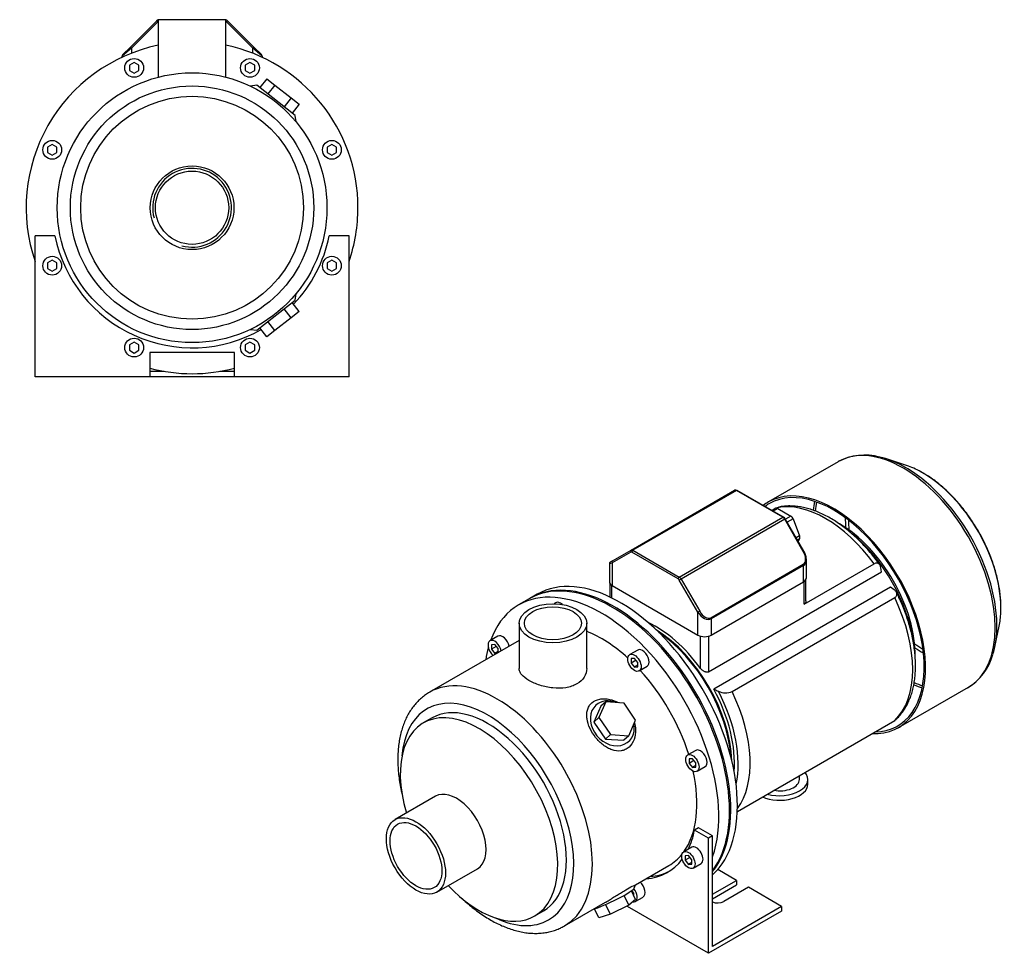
# Model space of a CAD drawing. Header units: millimetres. Extents: x 152 to 1157, y 27 to 791.
# Tile 2 of 2: x 633 to 1157, y 27 to 524. Entities that reach past the tile are written whole.
import ezdxf

# ---------------------------------------------------------------- set-up
doc = ezdxf.new("R2010")
doc.units = ezdxf.units.MM
for name, color, linetype in [('BASETTA_MEC_71_T', 7, 'Continuous'), ('CARCASSA_MEC_71-', 7, 'Continuous'), ('COPRIVENTOLA_MEC', 7, 'Continuous'), ('CORPO_MH_3-5_[2-', 7, 'Continuous'), ('FLANGIA_MOTORE_T', 7, 'Continuous'), ('PIEDINO_MEC_71_I', 7, 'Continuous'), ('STAFFA_3-5-9_INT', 7, 'Continuous'), ('螺栓_：_六角头_-_M20.0', 7, 'Continuous')]:
    doc.layers.add(name, color=color, linetype=linetype)

# ---------------------------------------------------------------- blocks, each defined once
blk = doc.blocks.new('SE')
at = {"layer": 'BASETTA_MEC_71_T', "color": 7, "linetype": 'Continuous'}
for p, q in [((958.36, 241.49), (1013.44, 273.29)), ((1014.44, 273.19), (959.36, 241.39)), ((1039.08, 258.97), (1014.44, 273.19)), ((1039.48, 259.01), (1014.84, 273.23)), ((984, 227.17), (1039.08, 258.97)), ((1040.08, 257.91), (985, 226.11)), ((1040.37, 258.08), (1040.08, 257.91)), ((1049.97, 240.79), (1040.08, 257.91)), ((1050.26, 240.96), (1040.37, 258.08)), ((948.47, 235.78), (958.36, 241.49)), ((959.36, 241.39), (984, 227.17)), ((1049.97, 240.79), (1050.26, 240.96)), ((948.47, 235.78), (947.24, 235.07)), ((958.19, 240.47), (948.31, 234.76)), ((983.43, 226.19), (958.79, 240.41)), ((1051.6, 226.71), (1051.6, 236.42)), ((946.84, 234.38), (946.84, 224.67)), ((948.31, 234.76), (948.31, 222.62)), ((1000.82, 205.56), (1049.97, 233.93)), ((1050.13, 233.38), (1000.99, 205)), ((1050.13, 224.67), (1050.13, 233.38)), ((985, 226.11), (984.03, 225.55)), ((993.92, 208.43), (984.03, 225.55)), ((985, 226.11), (994.88, 208.99)), ((948.31, 222.62), (993.92, 196.29)), ((1000.99, 196.29), (1050.13, 224.67)), ((994.88, 208.99), (993.92, 208.43)), ((993.92, 196.29), (993.92, 208.43)), ((1000.99, 205), (1000.99, 196.29))]:
    blk.add_line(p, q, dxfattribs=at)
for centre, radius, start, end in [((1014.09, 272.07), 1.38, 57.1583, 117.9798), ((1038.15, 256.83), 2.55, 29.3502, 58.5469), ((1042.03, 236.05), 9.59, 4.7012, 30.8477), ((947.64, 234.38), 0.8, 120, 178.0974)]:
    blk.add_arc(centre, radius, start, end, dxfattribs=at)
for centre, major_axis, ratio, start_param, end_param in [((1014.44, 271.56), (1, -1.73), 0.57735, 2.356194, 3.141593), ((1014.44, 272.54), (-0.4, -0.693), 0.57735, 3.141593, 3.926991), ((1039.08, 258.32), (-0.4, -0.693), 0.57735, 3.141781, 3.926991), ((1039.08, 257.34), (1, -1.73), 0.57735, 1.570796, 2.356194), ((958.76, 240.8), (-0.4, 0.693), 0.816497, 0, 1.570796), ((959.36, 239.76), (-1, 1.73), 0.57735, 5.497787, 6.283185), ((959.36, 240.74), (0.4, 0.693), 0.57735, 0.785398, 2.356194), ((948.87, 235.09), (0.4, -0.693), 0.816497, 3.141593, 4.712389), ((958.79, 239.43), (0.6, -1.04), 0.57735, 2.356194, 3.141593), ((1047, 239.08), (2.97, -5.14), 0.57735, 0, 1.570796), ((1046.6, 238.85), (-3.71, 5.36), 0.624963, 3.090017, 3.875415), ((1046.6, 238.85), (-3.71, 5.36), 0.624963, 3.875415, 3.943496), ((951.84, 236.81), (5, 2.44), 0.074688, 3.102845, 3.890534), ((1049.57, 233.7), (-0.4, 0.693), 0.57735, 3.926991, 4.712389), ((984, 226.51), (0.4, 0.693), 0.57735, 0.785398, 2.356194), ((983.43, 225.21), (0.6, -1.04), 0.57735, 1.570796, 2.356194), ((984, 225.53), (-1, 1.73), 0.57735, 4.712389, 5.497787), ((1046.6, 226.71), (-5, 0), 0.57735, 2.356194, 3.141593), ((951.84, 224.67), (5, 0), 0.57735, 3.141593, 3.926991), ((997.45, 210.47), (3.71, -5.36), 0.624963, 4.660813, 6.231609), ((997.85, 210.7), (-2.97, 5.14), 0.57735, 1.570796, 3.141593), ((1000.42, 205.33), (-0.4, 0.693), 0.57735, 3.926991, 4.712389), ((997.45, 198.33), (5, 0), 0.57735, 3.926991, 5.497787)]:
    blk.add_ellipse(centre, major_axis=major_axis, ratio=ratio, start_param=start_param, end_param=end_param, dxfattribs=at)
at = {"layer": 'CARCASSA_MEC_71-', "color": 7, "linetype": 'Continuous'}
for p, q in [((1035.72, 263.81), (1036.1, 264.03)), ((1050.48, 212.73), (1087.72, 234.23)), ((1091.5, 229.85), (1091.2, 232.12)), ((999.57, 176.78), (1091.5, 229.85)), ((1051.36, 214.44), (1051.36, 225.84)), ((947.08, 223.8), (947.08, 216.53)), ((947.95, 222.85), (947.95, 216.1)), ((1096.35, 221.86), (1002.31, 167.56)), ((1050.48, 212.73), (1050.48, 224.89)), ((1098.3, 220.4), (1096.35, 221.86)), ((1012.1, 166.27), (1098.59, 216.21)), ((995.33, 178.59), (995.33, 195.72)), ((999.57, 195.72), (999.57, 176.78)), ((1014.9, 102.57), (1098.59, 150.89))]:
    blk.add_line(p, q, dxfattribs=at)
for centre, radius, start, end in [((1366.55, 986.43), 896.22, 246.01969, 246.19709), ((1008.65, 174.34), 8.77, 244.2802, 293.1217)]:
    blk.add_arc(centre, radius, start, end, dxfattribs=at)
for centre, major_axis, start_param, end_param in [((1061.91, 204.73), (-32.75, 56.72), 4.906715, 6.08886), ((1069.22, 208.95), (-28.5, 49.36), 3.910343, 5.498396), ((1067.46, 207.93), (-29.5, 51.1), 4.100819, 5.291907), ((1061.91, 204.73), (32.75, -56.72), 0.12847, 1.442326), ((971.64, 152.61), (-29.5, 51.1), 4.89396, 5.598633), ((969.87, 151.59), (-29.5, 51.1), 4.004646, 5.420132), ((971.64, 152.61), (29.5, -51.1), 0.684552, 1.53039), ((971.94, 152.78), (30.68, -53.15), 0.557677, 1.495358), ((975.42, 154.79), (32.75, -56.72), 0.236842, 1.442326)]:
    blk.add_ellipse(centre, major_axis=major_axis, ratio=0.57735, start_param=start_param, end_param=end_param, dxfattribs=at)
for points, knots in [([(1036.1, 264.03), (1036.33, 264.17), (1036.55, 264.26), (1036.86, 264.36), (1036.94, 264.38), (1037.03, 264.4)], [0, 0, 0, 0, 0.125, 0.125, 0.1733649, 0.1733649, 0.1733649, 0.1733649]), ([(1090.6, 233.82), (1090.56, 233.87), (1089.78, 234.97), (1088.06, 237.24), (1085.56, 240.32), (1082.93, 243.3), (1080.23, 246.12), (1077.45, 248.79), (1074.61, 251.28), (1071.71, 253.6), (1068.77, 255.73), (1065.8, 257.67), (1062.8, 259.39), (1059.78, 260.9), (1056.76, 262.18), (1053.75, 263.23), (1050.76, 264.04), (1047.81, 264.61), (1044.91, 264.92), (1042.1, 264.99), (1039.4, 264.82), (1037.86, 264.54), (1037.02, 264.38)], [0, 0, 0, 0, 0.002469, 0.055238, 0.108042, 0.160889, 0.213786, 0.266744, 0.319769, 0.372868, 0.426044, 0.479293, 0.532608, 0.58597, 0.639337, 0.692649, 0.745829, 0.798784, 0.851408, 0.903594, 0.95526, 1, 1, 1, 1]), ([(1091.2, 232.12), (1091.14, 232.6), (1091.02, 233.03), (1090.75, 233.59), (1090.64, 233.77), (1090.4, 234.07), (1090.26, 234.2), (1089.96, 234.42), (1089.79, 234.5), (1089.43, 234.61), (1089.24, 234.64), (1088.84, 234.63), (1088.62, 234.6), (1088.17, 234.46), (1087.95, 234.36), (1087.72, 234.23)], [0, 0, 0, 0, 0.25, 0.25, 0.375, 0.375, 0.5, 0.5, 0.625, 0.625, 0.75, 0.75, 0.875, 0.875, 1, 1, 1, 1]), ([(1098.59, 216.21), (1098.82, 216.35), (1099.02, 216.5), (1099.36, 216.82), (1099.5, 217), (1099.69, 217.36), (1099.76, 217.55), (1099.82, 217.93), (1099.82, 218.12), (1099.76, 218.5), (1099.7, 218.69), (1099.53, 219.06), (1099.43, 219.24), (1099.17, 219.58), (1099.02, 219.76), (1098.69, 220.09), (1098.5, 220.24), (1098.3, 220.4)], [0, 0, 0, 0, 0.125, 0.125, 0.25, 0.25, 0.375, 0.375, 0.5, 0.5, 0.625, 0.625, 0.75, 0.75, 0.875, 0.875, 1, 1, 1, 1]), ([(1099.1, 151.3), (1099.49, 151.65), (1100.42, 152.48), (1101.92, 154.2), (1103.48, 156.32), (1104.89, 158.65), (1106.13, 161.17), (1107.2, 163.86), (1108.08, 166.71), (1108.78, 169.72), (1109.28, 172.88), (1109.6, 176.16), (1109.72, 179.55), (1109.65, 183.03), (1109.39, 186.6), (1108.94, 190.23), (1108.31, 193.92), (1107.49, 197.64), (1106.5, 201.39), (1105.34, 205.14), (1104.01, 208.9), (1102.53, 212.61), (1101, 216.06), (1100.03, 218.03), (1099.54, 219.01)], [0, 0, 0, 0, 0.024893, 0.069594, 0.114637, 0.160108, 0.20605, 0.252457, 0.299282, 0.346453, 0.393884, 0.441493, 0.489206, 0.536965, 0.584719, 0.632444, 0.680124, 0.727755, 0.775334, 0.822865, 0.870352, 0.917804, 0.965226, 1, 1, 1, 1]), ([(1051.36, 214.43), (1051.36, 214.29), (1051.35, 214.14), (1051.3, 213.82), (1051.24, 213.65), (1051.1, 213.33), (1051, 213.19), (1050.77, 212.93), (1050.64, 212.82), (1050.48, 212.73)], [0.5263489, 0.5263489, 0.5263489, 0.5263489, 0.625, 0.625, 0.75, 0.75, 0.875, 0.875, 1, 1, 1, 1]), ([(999.57, 176.78), (999.42, 176.69), (999.24, 176.63), (998.88, 176.55), (998.68, 176.54), (998.29, 176.57), (998.09, 176.61), (997.69, 176.73), (997.5, 176.8), (997.11, 176.99), (996.92, 177.1), (996.56, 177.34), (996.39, 177.48), (995.89, 177.91), (995.59, 178.23), (995.33, 178.59)], [0, 0, 0, 0, 0.125, 0.125, 0.25, 0.25, 0.375, 0.375, 0.5, 0.5, 0.625, 0.625, 0.75, 0.75, 1, 1, 1, 1])]:
    blk.add_open_spline(points, degree=3, knots=knots, dxfattribs=at)
blk.add_open_spline([(1099.14, 151.29), (1098.99, 151.15), (1098.8, 151.01), (1098.59, 150.89)], degree=3, dxfattribs=at)
at = {"layer": 'COPRIVENTOLA_MEC', "color": 7, "linetype": 'Continuous'}
for p, q in [((1068.53, 288.51), (1031.42, 267.08)), ((1104.93, 286.44), (1094.24, 289.96)), ((1151.89, 190.11), (1154.19, 201.12)), ((1100.67, 147.14), (1137.78, 168.56))]:
    blk.add_line(p, q, dxfattribs=at)
for centre, radius, start, end in [((1082.66, 262.44), 29.63, 74.4744, 118.2785), ((1122.61, 193.56), 29.2, 300.2416, 344.9303)]:
    blk.add_arc(centre, radius, start, end, dxfattribs=at)
for centre, major_axis, start_param, end_param in [((1103.15, 228.54), (34.63, -59.97), 0, 3.139402), ((1103.15, 228.54), (34.63, -59.97), 3.139402, 3.141593), ((1104.44, 229.28), (-34.32, 59.44), 5.526967, 5.784669), ((1104.44, 229.28), (-34.32, 59.44), 3.889378, 5.526967), ((1113.65, 234.6), (29.32, -50.78), -3.899557, -3.715101), ((1113.65, 234.6), (29.32, -50.78), 0.735017, 2.383628), ((1066.04, 207.11), (-34.62, 59.97), 2.787766, 6.283185), ((1066.04, 207.11), (-34.12, 59.11), 2.829842, 6.283185), ((1103.15, 228.54), (-34.13, 59.11), 0.574885, 0.668401), ((1066.04, 207.11), (-34.62, 59.97), 0, 0.082197), ((1066.04, 207.11), (-34.12, 59.11), 0, 0.069709), ((1104.01, 229.03), (33.92, -58.75), 3.729094, 3.823006), ((1113.22, 234.35), (-28.92, 50.1), 0.76893, 0.878976), ((1113.77, 234.67), (28.13, -48.72), 3.930223, 4.041802), ((1113.65, 234.6), (29.32, -50.78), 0.573508, 0.735017), ((1104.44, 229.28), (-34.32, 59.44), 3.630395, 3.889378), ((1113.77, 234.67), (28.13, -48.72), -0.900209, -0.78863), ((1113.22, 234.35), (-28.92, 50.1), -4.020569, -3.910523), ((1103.15, 228.54), (-34.13, 59.11), -3.809708, -3.716477), ((1104.01, 229.03), (33.92, -58.75), -0.681982, -0.587501)]:
    blk.add_ellipse(centre, major_axis=major_axis, ratio=0.57735, start_param=start_param, end_param=end_param, dxfattribs=at)
blk.add_open_spline([(1155.07, 208.48), (1155.1, 209.3), (1155.17, 210.98), (1155.08, 214.03), (1154.81, 217.38), (1154.35, 220.83), (1153.72, 224.32), (1152.9, 227.86), (1151.91, 231.41), (1150.75, 234.98), (1149.43, 238.54), (1147.95, 242.08), (1146.32, 245.58), (1144.54, 249.04), (1142.63, 252.42), (1140.59, 255.73), (1138.43, 258.95), (1136.16, 262.06), (1133.78, 265.05), (1131.32, 267.91), (1128.77, 270.63), (1126.15, 273.18), (1123.47, 275.57), (1120.74, 277.79), (1117.98, 279.8), (1115.24, 281.6), (1113.61, 282.52), (1112.7, 283.02)], degree=3, knots=[0, 0, 0, 0, 0.028712, 0.069511, 0.110302, 0.151072, 0.191813, 0.232523, 0.273204, 0.313856, 0.354484, 0.395092, 0.435684, 0.476267, 0.516845, 0.557424, 0.598007, 0.6386, 0.679208, 0.719836, 0.76049, 0.801175, 0.841895, 0.882654, 0.923454, 0.964294, 1, 1, 1, 1], dxfattribs=at)
at = {"layer": 'CORPO_MH_3-5_[2-', "color": 7, "linetype": 'Continuous'}
for p, q in [((904.18, 215.56), (898.53, 212.3)), ((918.37, 213.5), (917.44, 212.96)), ((898.77, 202.58), (898.77, 178.58)), ((934.77, 178.58), (934.77, 202.58)), ((887.56, 195.72), (883.32, 193.27)), ((898.77, 193.39), (851.2, 165.92)), ((885.82, 191.29), (884.05, 191.14)), ((884.05, 191.14), (884.05, 188.78)), ((886.64, 190.27), (884.05, 188.78)), ((884.05, 188.78), (885.82, 186.58)), ((887.59, 189.09), (885.82, 191.29)), ((887.59, 186.93), (887.59, 189.09)), ((887.59, 187.6), (885.82, 186.58)), ((885.82, 186.58), (887.19, 186.7)), ((961.93, 188.35), (957.69, 185.9)), ((960.19, 183.93), (958.42, 183.77)), ((958.42, 183.77), (958.42, 181.41)), ((961.96, 181.73), (960.19, 183.93)), ((961.01, 182.91), (958.42, 181.41)), ((958.42, 181.41), (960.19, 179.21)), ((961.96, 180.23), (960.19, 179.21)), ((960.19, 179.21), (961.96, 179.37)), ((961.96, 179.37), (961.96, 181.73)), ((962.69, 177.24), (966.93, 179.69)), ((942.29, 158.44), (938.63, 150.04)), ((944.9, 160.79), (941.24, 152.39)), ((944.9, 160.79), (942.29, 158.44)), ((954.68, 160.15), (944.9, 160.79)), ((960.79, 151.1), (954.68, 160.15)), ((852.5, 152.24), (847.86, 149.56)), ((941.24, 152.39), (938.63, 150.04)), ((941.24, 152.39), (947.35, 143.35)), ((938.63, 150.04), (944.74, 140.99)), ((957.13, 142.7), (960.79, 151.1)), ((947.35, 143.35), (944.74, 140.99)), ((947.35, 143.35), (957.13, 142.7)), ((957.13, 142.7), (954.52, 140.35)), ((944.74, 140.99), (954.52, 140.35)), ((992.74, 134.99), (988.5, 132.54)), ((991, 130.57), (989.23, 130.41)), ((989.23, 130.41), (989.23, 128.05)), ((991.82, 129.55), (989.23, 128.05)), ((989.23, 128.05), (991, 125.86)), ((992.76, 128.37), (991, 130.57)), ((992.76, 126.88), (991, 125.86)), ((991, 125.86), (992.76, 126.01)), ((992.76, 126.01), (992.76, 128.37)), ((993.5, 123.88), (997.74, 126.33)), ((854.39, 110.6), (832.81, 98.15)), ((960.7, 63.44), (978.53, 73.73)), ((855.06, 59.61), (876.64, 72.06)), ((960.09, 61.64), (960.72, 63.44)), ((957.13, 52.72), (954.62, 57.87)), ((960.79, 55.6), (958.53, 60.25)), ((922.95, 41.65), (944.74, 54.23)), ((947.35, 47.85), (944.84, 53.02)), ((957.13, 52.72), (947.35, 47.85)), ((960.79, 55.6), (957.13, 52.72)), ((907.11, 46.94), (911.75, 49.61)), ((941.24, 45.86), (938.89, 50.69)), ((947.35, 47.85), (941.24, 45.86))]:
    blk.add_line(p, q, dxfattribs=at)
for centre, major_axis, ratio, start_param, end_param in [((948.31, 139.14), (44.13, -76.43), 0.57735, 0.241164, 3.141593), ((942.65, 135.87), (44.13, -76.43), 0.57735, 0.45581, 3.593987), ((920.87, 209.17), (2.5, -4.33), 0.57735, 2.083393, 3.141593), ((885.82, 188.94), (-2.5, 4.33), 0.57735, 4.160308, 6.283185), ((890.06, 191.39), (2.5, -4.33), 0.57735, 1.018715, 3.141593), ((942.65, 135.87), (35.88, -62.14), 0.57735, 2.076031, 2.512145), ((942.65, 135.87), (44.13, -76.43), 0.57735, 3.660226, 3.763049), ((885.82, 188.94), (-2.5, 4.33), 0.57735, 0, 2.122878), ((964.43, 184.02), (2.5, -4.33), 0.57735, 0, 3.141593), ((887.07, 103.78), (-35.88, 62.14), 0.57735, 3.141593, 6.280475), ((942.65, 135.87), (35.88, -62.14), 0.57735, 1.202887, 1.938706), ((882.12, 100.92), (32.38, -56.08), 0.57735, 0, 3.835482), ((887.07, 103.78), (-35.88, 62.14), 0.57735, 6.280475, 6.283185), ((882.12, 100.92), (29.63, -51.31), 0.57735, 0, 3.141593), ((948.4, 149.39), (-8.7, 9.66), 0.810411, 0, 4.056698), ((948.4, 149.39), (-8.7, 9.66), 0.810411, 5.253429, 6.283185), ((877.49, 98.25), (29.62, -51.31), 0.57735, 0, 4.327423), ((995.24, 130.66), (2.5, -4.33), 0.57735, 0, 3.141593), ((942.65, 135.87), (35.88, -62.14), 0.57735, 0.25816, 1.065562), ((865.51, 91.33), (11.13, -19.27), 0.57735, 0, 3.141593), ((942.65, 135.87), (35.88, -62.14), 0.57735, 0, 0.21901), ((877.49, 98.25), (29.62, -51.31), 0.57735, 5.097355, 6.283185), ((948.4, 56.1), (11.69, 5.69), 0.099506, 3.627919, 6.183016), ((882.12, 100.92), (32.38, -56.08), 0.57735, 5.589296, 6.283185), ((887.07, 103.78), (-35.88, 62.14), 0.57735, 3.138104, 3.141593)]:
    blk.add_ellipse(centre, major_axis=major_axis, ratio=ratio, start_param=start_param, end_param=end_param, dxfattribs=at)
for centre, major_axis in [((916.77, 202.58), (-18, 0)), ((916.77, 202.58), (-15.15, 0)), ((960.19, 181.57), (-2.5, 4.33)), ((991, 128.21), (-2.5, 4.33)), ((843.94, 78.88), (11.13, -19.27)), ((843.94, 78.88), (9.74, -16.87))]:
    blk.add_ellipse(centre, major_axis=major_axis, ratio=0.57735, dxfattribs=at)
for points, knots in [([(934.77, 178.58), (934.77, 178.58), (934.77, 178.58), (934.77, 176.99), (934.3, 175.38), (932.51, 172.53), (931.17, 171.26), (928.67, 169.81), (927.74, 169.4), (925.78, 168.74), (924.74, 168.49), (921.47, 167.97), (919.13, 167.95), (915.59, 168.31), (914.43, 168.5), (912.13, 168.99), (910.99, 169.29), (908.81, 169.98), (907.78, 170.37), (905.81, 171.22), (904.88, 171.68), (902.38, 173.12), (901.04, 174.19), (899.69, 175.81), (899.34, 176.36), (898.89, 177.47), (898.77, 178.02), (898.77, 178.58), (898.77, 178.58), (898.77, 178.58)], [0.1249858, 0.1249858, 0.1249858, 0.1249858, 0.125, 0.125, 0.1875, 0.1875, 0.25, 0.25, 0.28125, 0.28125, 0.3125, 0.3125, 0.375, 0.375, 0.40625, 0.40625, 0.4375, 0.4375, 0.46875, 0.46875, 0.5, 0.5, 0.5625, 0.5625, 0.59375, 0.59375, 0.625, 0.625, 0.6251231, 0.6251231, 0.6251231, 0.6251231]), ([(851.33, 165.96), (851.09, 165.84), (850.14, 165.33), (848.4, 164.12), (846.31, 162.43), (844.36, 160.5), (842.56, 158.38), (840.92, 156.06), (839.45, 153.56), (838.15, 150.88), (837.03, 148.02), (836.1, 144.99), (835.35, 141.81), (834.79, 138.48), (834.43, 135.03), (834.27, 131.47), (834.3, 127.81), (834.52, 124.07), (834.94, 120.26), (835.54, 116.4), (836.13, 113.52), (836.49, 111.92), (836.56, 111.63)], [0, 0, 0, 0, 0.0048739, 0.0228158, 0.0407526, 0.0587442, 0.0768508, 0.0951221, 0.1135933, 0.132282, 0.1511875, 0.1702926, 0.1895672, 0.2089745, 0.2284763, 0.2480375, 0.2676291, 0.2872264, 0.3068126, 0.3263793, 0.3459221, 0.3502359, 0.3502359, 0.3502359, 0.3502359]), ([(957.27, 136.68), (956.67, 136.15), (956.01, 135.72), (954.61, 135.07), (953.85, 134.85), (951.51, 134.52), (949.86, 134.74), (947.44, 135.58), (946.63, 135.95), (945.07, 136.83), (944.31, 137.33), (942.09, 139.03), (940.73, 140.38), (938.33, 143.4), (937.32, 145), (935.74, 148.36), (935.2, 150.05), (934.82, 152.55), (934.77, 153.36), (934.83, 154.94), (934.94, 155.72), (935.34, 157.18), (935.63, 157.86), (936.39, 159.12), (936.87, 159.71), (938.55, 161.22), (940.04, 161.92), (942.53, 162.4), (943.42, 162.46), (945.2, 162.42), (946.11, 162.31), (948.59, 161.77), (950.14, 161.18), (951.59, 160.38)], [0, 0, 0, 0, 0.03125, 0.03125, 0.0625, 0.0625, 0.125, 0.125, 0.15625, 0.15625, 0.1875, 0.1875, 0.25, 0.25, 0.3125, 0.3125, 0.375, 0.375, 0.40625, 0.40625, 0.4375, 0.4375, 0.46875, 0.46875, 0.5, 0.5, 0.5625, 0.5625, 0.59375, 0.59375, 0.625, 0.625, 0.6792325, 0.6792325, 0.6792325, 0.6792325]), ([(960.17, 149.56), (960.48, 148.39), (960.67, 147.2), (960.79, 144.22), (960.54, 142.41), (959.39, 139.2), (958.47, 137.75), (957.27, 136.68)], [0.8346005, 0.8346005, 0.8346005, 0.8346005, 0.875, 0.875, 0.9375, 0.9375, 1, 1, 1, 1]), ([(944.73, 54.22), (944.8, 54.26), (944.87, 54.3), (945.71, 54.79), (946.49, 55.26), (948.08, 56.23), (948.9, 56.74), (950.52, 57.76), (951.32, 58.26), (952.91, 59.25), (953.7, 59.73), (955.91, 61.07), (957.24, 61.81), (958.78, 62.61), (959.22, 62.83), (959.93, 63.16), (960.21, 63.28), (960.63, 63.45), (960.74, 63.48), (960.73, 63.46)], [0.3721818, 0.3721818, 0.3721818, 0.3721818, 0.375, 0.375, 0.40625, 0.40625, 0.4375, 0.4375, 0.46875, 0.46875, 0.5, 0.5, 0.5625, 0.5625, 0.59375, 0.59375, 0.625, 0.625, 0.6619883, 0.6619883, 0.6619883, 0.6619883]), ([(868.48, 56.24), (868.79, 55.95), (870.08, 54.75), (872.39, 52.72), (875.43, 50.27), (878.53, 48.02), (881.67, 45.96), (884.84, 44.1), (888.03, 42.47), (891.23, 41.05), (894.43, 39.88), (897.61, 38.94), (900.77, 38.25), (903.88, 37.82), (906.93, 37.64), (909.91, 37.71), (912.79, 38.04), (915.57, 38.61), (918.22, 39.42), (920.68, 40.42), (922.05, 41.17), (922.79, 41.57)], [0.6509153, 0.6509153, 0.6509153, 0.6509153, 0.6570918, 0.6766371, 0.6962156, 0.7158281, 0.7354738, 0.7551483, 0.7748435, 0.7945417, 0.8142172, 0.8338387, 0.8533676, 0.8727611, 0.8919766, 0.9109791, 0.9297477, 0.9482805, 0.9665963, 0.9847328, 1, 1, 1, 1])]:
    blk.add_open_spline(points, degree=3, knots=knots, dxfattribs=at)
at = {"layer": 'FLANGIA_MOTORE_T', "color": 7, "linetype": 'Continuous'}
blk.add_line((908.43, 218.01), (904.89, 215.97), dxfattribs=at)
for centre, major_axis, start_param, end_param in [((952.55, 141.59), (44.12, -76.43), 0.121401, 3.141593), ((949.01, 139.55), (44.12, -76.43), 0.219659, 3.149605), ((970.23, 151.79), (29.5, -51.1), 0.822383, 2.31921)]:
    blk.add_ellipse(centre, major_axis=major_axis, ratio=0.57735, start_param=start_param, end_param=end_param, dxfattribs=at)
at = {"layer": 'PIEDINO_MEC_71_I', "color": 7, "linetype": 'Continuous'}
for p, q in [((1047.9, 119.54), (1047.9, 121.63)), ((1052.4, 117.09), (1052.4, 119.54))]:
    blk.add_line(p, q, dxfattribs=at)
for centre, major_axis, start_param, end_param in [((1037.4, 119.54), (-15, 0), 1.11589, 3.596499), ((1037.4, 117.09), (-15, 0), 0.91023, 3.141593), ((1037.4, 119.54), (-10.5, 0), 1.267433, 3.141593)]:
    blk.add_ellipse(centre, major_axis=major_axis, ratio=0.57735, start_param=start_param, end_param=end_param, dxfattribs=at)
at = {"layer": 'STAFFA_3-5-9_INT', "color": 7, "linetype": 'Continuous'}
for p, q in [((994.25, 93.83), (992.13, 92.61)), ((999.57, 88.31), (992.13, 92.61)), ((1001.69, 89.53), (994.25, 93.83)), ((1001.69, 89.53), (999.57, 88.31)), ((1001.69, 30.75), (1001.69, 89.53)), ((999.57, 27.07), (999.57, 88.31)), ((990.62, 83.46), (986.38, 81.01)), ((988.88, 79.04), (987.11, 78.88)), ((987.11, 78.88), (987.11, 76.52)), ((990.64, 76.84), (988.88, 79.04)), ((989.7, 78.02), (987.11, 76.52)), ((987.11, 76.52), (988.88, 74.32)), ((990.64, 75.35), (988.88, 74.32)), ((988.88, 74.32), (990.64, 74.48)), ((990.64, 74.48), (990.64, 76.84)), ((991.38, 72.35), (995.62, 74.8)), ((1014.42, 65.86), (1004.45, 71.61)), ((1001.69, 58.51), (1014.42, 65.86)), ((1001.69, 56.06), (1014.42, 63.41)), ((1014.42, 65.86), (1014.42, 63.41)), ((958.89, 60.23), (958.61, 60.07)), ((959.84, 59.05), (958.75, 60.4)), ((959.84, 57.56), (959.84, 59.05)), ((1020.79, 62.18), (1007.63, 54.59)), ((1038.46, 51.98), (1020.79, 62.18)), ((956.44, 51.98), (956.44, 52.37)), ((959.84, 57.56), (959.84, 57.56)), ((960.57, 54.57), (964.81, 57.01)), ((999.57, 27.07), (956.44, 51.98)), ((1038.46, 49.53), (999.57, 27.07)), ((1038.46, 51.98), (1001.69, 30.75)), ((1038.46, 51.98), (1038.46, 49.53))]:
    blk.add_line(p, q, dxfattribs=at)
for centre, major_axis, start_param, end_param in [((940.53, 134.65), (-37.25, 64.52), 3.514775, 3.724263), ((993.12, 79.13), (-2.5, 4.33), 3.141593, 6.283185), ((940.53, 134.65), (-37.25, 64.52), 2.869041, 3.382098), ((942.65, 135.87), (-37.25, 64.52), 2.869041, 3.113115), ((962.31, 61.35), (-2.5, 4.33), 3.141593, 5.26447), ((958.07, 58.9), (2.5, -4.33), 0, 1.815566), ((958.07, 58.9), (2.5, -4.33), 5.830585, 6.283185), ((1004.45, 56.43), (4.5, 0), 4.052757, 5.497787)]:
    blk.add_ellipse(centre, major_axis=major_axis, ratio=0.57735, start_param=start_param, end_param=end_param, dxfattribs=at)
blk.add_ellipse((988.88, 76.68), major_axis=(2.5, -4.33), ratio=0.57735, dxfattribs=at)
at = {"layer": '螺栓_：_六角头_-_M20.0', "color": 7, "linetype": 'Continuous'}
for p, q in [((1035.4, 263.72), (1033.36, 262.54)), ((1036.4, 263.62), (1033.95, 262.2)), ((1036.4, 263.62), (1043.34, 259.61)), ((1043.34, 259.61), (1040.45, 257.95)), ((1044.56, 258.09), (1041.42, 256.27)), ((1044.56, 258.09), (1048.03, 249.15)), ((1048.03, 249.15), (1046.16, 248.06)), ((1048.03, 247.51), (1046.86, 246.84)), ((1048.03, 247.51), (1047.18, 246.3))]:
    blk.add_line(p, q, dxfattribs=at)
for centre, major_axis, start_param, end_param in [((1036.4, 261.99), (1, -1.73), 2.356194, 3.141593), ((1043.34, 257.98), (-1, 1.73), 4.45059, 5.497787), ((1046.81, 249.04), (1, -1.73), 0.261799, 1.308997)]:
    blk.add_ellipse(centre, major_axis=major_axis, ratio=0.57735, start_param=start_param, end_param=end_param, dxfattribs=at)
blk = doc.blocks.new('SE4')
at = {"layer": 'BASETTA_MEC_71_T', "color": 7, "linetype": 'Continuous'}
for p, q in [((692.05, 508.99), (706.03, 522.97)), ((706.59, 522.41), (692.61, 508.43)), ((706.03, 522.97), (706.59, 522.41)), ((743.7, 522.97), (743.13, 522.41)), ((757.11, 508.43), (743.13, 522.41)), ((743.7, 522.97), (757.68, 508.99)), ((692.61, 508.43), (687.61, 504.23)), ((687.85, 504.79), (692.05, 508.99)), ((692.61, 508.43), (692.05, 508.99)), ((692.61, 508.43), (692.61, 505.71)), ((757.68, 508.99), (757.11, 508.43)), ((757.11, 505.71), (757.11, 508.43)), ((762.11, 504.23), (757.11, 508.43)), ((757.68, 508.99), (761.88, 504.79)), ((687.61, 503.56), (687.61, 504.23)), ((762.11, 504.23), (762.11, 503.56))]:
    blk.add_line(p, q, dxfattribs=at)
for centre, radius, start, end in [((707.44, 521.56), 2, 106.8109, 135), ((707.44, 521.56), 1.2, 118.8176, 135), ((742.28, 521.56), 2, 45, 73.1891), ((742.28, 521.56), 1.2, 45, 61.1824), ((688.41, 504.23), 0.8, 135, 180), ((761.31, 504.23), 0.8, 0, 45)]:
    blk.add_arc(centre, radius, start, end, dxfattribs=at)
at = {"layer": 'CORPO_MH_3-5_[2-', "color": 7, "linetype": 'Continuous'}
for p, q in [((742.86, 523.56), (706.86, 523.56)), ((706.86, 523.56), (706.86, 493.03)), ((742.86, 493.03), (742.86, 523.56)), ((694.06, 500.82), (691.56, 499.38)), ((691.56, 499.38), (691.56, 496.49)), ((696.56, 499.38), (694.06, 500.82)), ((696.56, 496.49), (696.56, 499.38)), ((755.67, 500.82), (753.17, 499.38)), ((753.17, 499.38), (753.17, 496.49)), ((758.17, 499.38), (755.67, 500.82)), ((758.17, 496.49), (758.17, 499.38)), ((691.56, 496.49), (694.06, 495.05)), ((694.06, 495.05), (696.56, 496.49)), ((753.17, 496.49), (755.67, 495.05)), ((755.67, 495.05), (758.17, 496.49)), ((759.25, 488.7), (755.89, 488.28)), ((779.74, 472.69), (759.25, 488.7)), ((764.55, 492.17), (760.85, 487.45)), ((764.55, 492.17), (768.87, 488.8)), ((768.87, 488.8), (765.17, 484.07)), ((768.87, 488.8), (777.51, 482.04)), ((777.51, 482.04), (773.82, 477.31)), ((777.51, 482.04), (781.83, 478.67)), ((781.83, 478.67), (778.14, 473.94)), ((780.16, 469.3), (779.74, 472.69)), ((650.49, 457.25), (647.99, 455.81)), ((647.99, 455.81), (647.99, 452.92)), ((652.99, 455.81), (650.49, 457.25)), ((652.99, 452.92), (652.99, 455.81)), ((799.23, 457.25), (796.73, 455.81)), ((796.73, 455.81), (796.73, 452.92)), ((801.73, 455.81), (799.23, 457.25)), ((801.73, 452.92), (801.73, 455.81)), ((647.99, 452.92), (650.49, 451.48)), ((650.49, 451.48), (652.99, 452.92)), ((796.73, 452.92), (799.23, 451.48)), ((799.23, 451.48), (801.73, 452.92)), ((779.74, 374.43), (780.15, 377.8)), ((759.25, 358.43), (779.74, 374.43)), ((781.83, 368.46), (778.14, 373.18)), ((777.51, 365.08), (773.82, 369.81)), ((781.83, 368.46), (777.51, 365.08)), ((768.87, 358.33), (765.17, 363.05)), ((777.51, 365.08), (768.87, 358.33)), ((755.86, 358.84), (759.25, 358.43)), ((764.55, 354.95), (760.85, 359.68)), ((768.87, 358.33), (764.55, 354.95))]:
    blk.add_line(p, q, dxfattribs=at)
for centre, radius in [((694.06, 497.93), 5), ((755.67, 497.93), 5), ((724.86, 423.56), 71.75), ((724.86, 423.56), 64.75), ((724.86, 423.56), 59.25), ((650.49, 454.37), 5), ((799.23, 454.37), 5), ((724.86, 423.56), 22.25), ((724.86, 423.56), 19.48)]:
    blk.add_circle(centre, radius, dxfattribs=at)
for radius, start, end in [(88.25, 101.769, 198.884), (88.25, 0, 78.231), (20.95, 255, 195), (88.25, 341.116, 360), (88.25, 255.2289, 284.7711)]:
    blk.add_arc((724.86, 423.56), radius, start, end, dxfattribs=at)
at = {"layer": 'STAFFA_3-5-9_INT', "color": 7, "linetype": 'Continuous'}
for p, q in [((641.36, 333.56), (641.36, 408.56)), ((651.89, 408.56), (641.36, 408.56)), ((808.36, 408.56), (797.84, 408.56)), ((808.36, 333.56), (808.36, 408.56)), ((650.49, 395.64), (647.99, 394.2)), ((647.99, 394.2), (647.99, 391.31)), ((652.99, 394.2), (650.49, 395.64)), ((652.99, 391.31), (652.99, 394.2)), ((799.23, 395.64), (796.73, 394.2)), ((796.73, 394.2), (796.73, 391.31)), ((801.73, 394.2), (799.23, 395.64)), ((801.73, 391.31), (801.73, 394.2)), ((647.99, 391.31), (650.49, 389.87)), ((650.49, 389.87), (652.99, 391.31)), ((796.73, 391.31), (799.23, 389.87)), ((799.23, 389.87), (801.73, 391.31)), ((694.06, 352.08), (691.56, 350.63)), ((696.56, 350.63), (694.06, 352.08)), ((755.67, 352.08), (753.17, 350.63)), ((758.17, 350.63), (755.67, 352.08)), ((691.56, 350.63), (691.56, 347.74)), ((691.56, 347.74), (694.06, 346.3)), ((694.06, 346.3), (696.56, 347.74)), ((696.56, 347.74), (696.56, 350.63)), ((747.36, 346.56), (702.36, 346.56)), ((702.36, 346.56), (702.36, 333.56)), ((747.36, 333.56), (747.36, 346.56)), ((753.17, 350.63), (753.17, 347.74)), ((753.17, 347.74), (755.67, 346.3)), ((755.67, 346.3), (758.17, 347.74)), ((758.17, 347.74), (758.17, 350.63)), ((710.06, 336.56), (702.36, 336.56)), ((747.36, 336.56), (739.66, 336.56)), ((702.36, 333.56), (641.36, 333.56)), ((747.36, 333.56), (702.36, 333.56)), ((808.36, 333.56), (747.36, 333.56))]:
    blk.add_line(p, q, dxfattribs=at)
for centre in [(650.49, 392.75), (799.23, 392.75), (694.06, 349.19), (755.67, 349.19)]:
    blk.add_circle(centre, 5, dxfattribs=at)
for start, end in [(191.6155, 299.5328), (316.4672, 348.3845)]:
    blk.add_arc((724.86, 423.56), 74.5, start, end, dxfattribs=at)

msp = doc.modelspace()

# ---------------------------------------------------------------- block references
for name in ['SE4', 'SE']:
    msp.add_blockref(name, (0, 0))

doc.saveas('drawing.dxf')
